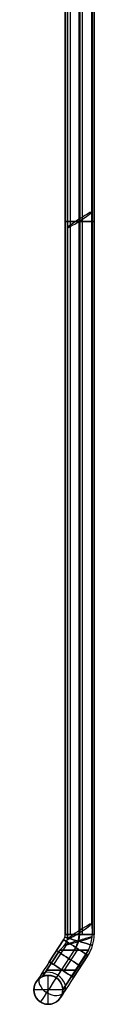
# Model space of a CAD drawing. Extents: x -255 to 255, y -362 to 454.
# Tile 1 of 3: x -255 to -230, y -362 to 46. Entities that reach past the tile are written whole.
import ezdxf

# ---------------------------------------------------------------- set-up
doc = ezdxf.new("R2010")
doc.units = 0
doc.header["$MEASUREMENT"] = 0
doc.layers.add('IGES_LEVEL_0', color=43, linetype='Continuous')

msp = doc.modelspace()

# ---------------------------------------------------------------- linework, layer by layer
at = {"layer": 'IGES_LEVEL_0', "color": 253}
for p, q in [((-241.69, -333.36, -61.06), (-241.69, 257.68, -61.06)), ((-241.69, 257.68, -61.06), (-241.69, -333.36, -61.06)), ((-239.49, -333.36, -65.7), (-239.49, 257.68, -65.7)), ((-239.49, -333.36, -56.43), (-239.49, 257.68, -56.43)), ((-235.85, -332.68, -414.42), (-235.85, 257.19, -467.78)), ((-235.53, -331.6, -402.47), (-235.53, 258.27, -455.83)), ((-230.66, 260.98, -462.23), (-230.66, -328.9, -408.87)), ((-230.66, -328.9, -408.87), (-230.66, 260.98, -462.23)), ((-240.72, -335.39, -408.01), (-240.72, 254.49, -461.37)), ((-240.72, 254.49, -461.37), (-240.72, -335.39, -408.01)), ((-234.52, -333.36, -66.95), (-234.52, 70.51, -66.95)), ((-234.52, -333.36, -55.18), (-234.52, 70.51, -55.18)), ((-230.4, -333.36, -63.89), (-230.4, 66.39, -63.89)), ((-230.4, -333.36, -58.24), (-230.4, 66.39, -58.24)), ((-229.69, 65.68, -61.06), (-229.69, -333.36, -61.06)), ((-229.69, -333.36, -61.06), (-229.69, 65.68, -61.06)), ((-248.27, -344.67, -61.06), (-242.33, -335.54, -61.06)), ((-242.33, -335.54, -61.06), (-248.27, -344.67, -61.06)), ((-246.43, -345.86, -65.7), (-240.49, -336.73, -65.7)), ((-246.43, -345.86, -56.43), (-240.49, -336.73, -56.43)), ((-251.12, -350.84, -408.06), (-243.98, -339.84, -408.06)), ((-243.98, -339.84, -408.06), (-251.12, -350.84, -408.06)), ((-237.98, -339.84, -402.06), (-245.42, -351.29, -402.06)), ((-237.98, -339.84, -414.06), (-245.42, -351.29, -414.06)), ((-231.98, -339.84, -408.06), (-242.69, -356.32, -408.06)), ((-242.69, -356.32, -408.06), (-231.98, -339.84, -408.06)), ((-242.26, -348.58, -66.95), (-236.32, -339.45, -66.95)), ((-242.26, -348.58, -55.18), (-236.32, -339.45, -55.18)), ((-238.8, -350.82, -63.89), (-232.87, -341.69, -63.89)), ((-238.8, -350.82, -58.24), (-232.87, -341.69, -58.24)), ((-232.27, -342.08, -61.06), (-238.21, -351.21, -61.06)), ((-238.21, -351.21, -61.06), (-232.27, -342.08, -61.06)), ((-248.69, -362.32, -475.06), (-248.69, -350.32, -475.06)), ((-248.69, -350.32, -403.5), (-248.69, -350.32, -71.06)), ((-248.69, -350.32, -475.06), (-248.69, -350.32, -412.62)), ((-248.69, -350.32, -412.62), (-248.69, -350.32, -475.06)), ((-248.69, -350.32, -71.06), (-248.69, -350.32, -403.5)), ((-251.52, -351.03, -71.06), (-251.52, -351.03, -475.06)), ((-245.86, -351.03, -71.06), (-245.86, -351.03, -402.1)), ((-245.86, -351.03, -414.03), (-245.86, -351.03, -475.06)), ((-242.69, -356.32, -475.06), (-254.69, -356.32, -475.06)), ((-254.57, -355.15, -71.06), (-254.57, -355.15, -475.06)), ((-242.8, -355.15, -71.06), (-242.8, -355.15, -404.94)), ((-242.8, -355.15, -411.19), (-242.8, -355.15, -475.06)), ((-253.33, -360.13, -71.06), (-253.33, -360.13, -475.06)), ((-248.69, -362.32, -71.06), (-248.69, -362.32, -475.06)), ((-248.69, -362.32, -475.06), (-248.69, -362.32, -71.06)), ((-244.05, -360.13, -71.06), (-244.05, -360.13, -475.06))]:
    msp.add_line(p, q, dxfattribs=at)
msp.add_circle((-248.69, -356.32, -475.06), 6, dxfattribs=at)
at = {"layer": 'IGES_LEVEL_0', "color": 253, "extrusion": (0.544793, -0.836348, 0.061015)}
for centre, start, end in [((-217.79, -428.36, -123.83), 175.8955, 355.8955), ((-217.79, -428.36, -123.83), 355.8955, 175.8955), ((-378.77, -416.81, 124.46), 175.8955, 355.8955), ((-378.77, -416.81, 124.46), 175.8955, 355.8955), ((-378.77, -416.81, 124.46), 355.8955, 175.8955), ((-378.77, -416.81, 124.46), 355.8955, 175.8955)]:
    msp.add_arc(centre, 6, start, end, dxfattribs=at)
at = {"layer": 'IGES_LEVEL_0', "color": 253, "extrusion": (0, 1, 0)}
for centre, start, end in [((235.69, -61.06, -37.84), 180, 360), ((235.69, -61.06, -37.84), 0, 180), ((235.69, -61.06, -333.36), 180, 0), ((235.69, -61.06, -333.36), 0, 180), ((237.98, -408.06, -339.84), 180, 360), ((237.98, -408.06, -339.84), 0, 180), ((237.98, -408.06, -339.84), 180, 0), ((237.98, -408.06, -339.84), 360, 180), ((243.36, -408.06, -348.13), 360, 180), ((243.36, -408.06, -348.13), 180, 360)]:
    msp.add_arc(centre, 6, start, end, dxfattribs=at)
at = {"layer": 'IGES_LEVEL_0', "color": 253, "extrusion": (-0.137292, 0.08924, 0.986503)}
for centre, radius, start, end in [((414.63, -94.94, -401.04), 19.24, 99.7838, 133.1645), ((414.63, -94.94, -401.04), 19.24, 99.7838, 133.1645), ((414.63, -94.94, -394.29), 14.98, 90, 123.3806), ((414.63, -94.94, -406.13), 13.02, 90, 123.3806), ((414.63, -94.94, -399.39), 9.61, 70.1084, 103.4891), ((414.63, -94.94, -399.39), 9.61, 70.1084, 103.4891)]:
    msp.add_arc(centre, radius, start, end, dxfattribs=at)
at = {"layer": 'IGES_LEVEL_0', "color": 253}
for centre, radius, start, end in [((-245.69, -333.36, -61.06), 4, 326.9761, 360), ((-245.69, -333.36, -61.06), 4, 326.9761, 360), ((-245.69, -333.36, -67.06), 10, 326.9761, 360), ((-245.69, -333.36, -55.06), 10, 326.9761, 360), ((-245.69, -333.36, -61.06), 16, 326.9761, 360), ((-245.69, -333.36, -61.06), 16, 326.9761, 360), ((-248.69, -356.32, -71.06), 6, 90, 236.9761), ((-248.69, -356.32, -475.06), 6, 90, 270), ((-248.69, -356.32, -273.06), 6, 90, 270), ((-248.69, -356.32, -71.06), 6, 56.9761, 236.9761), ((-248.69, -356.32, -475.06), 6, 270, 90), ((-248.69, -356.32, -71.06), 6, 270, 90), ((-248.69, -356.32, -273.06), 6, 270, 90), ((-248.69, -356.32, -71.06), 6, 236.9761, 56.9761), ((-248.69, -356.32, -71.06), 6, 236.9761, 270)]:
    msp.add_arc(centre, radius, start, end, dxfattribs=at)
at = {"layer": 'IGES_LEVEL_0', "color": 253, "extrusion": (0.283838, -0.958207, 0.035721)}
for start, end in [(178.2032, 358.2032), (358.2032, 178.2032)]:
    msp.add_arc((-322.02, -417.02, 240.46), 6, start, end, dxfattribs=at)
at = {"layer": 'IGES_LEVEL_0', "color": 253, "extrusion": (0.284215, 0.958761, -5.23038e-15)}
msp.add_arc((130.81, -61.06, -389.44), 6, 180, 360, dxfattribs=at)
at = {"layer": 'IGES_LEVEL_0', "color": 253, "extrusion": (0.284215, 0.958761, 5.20571e-15)}
msp.add_arc((130.81, -61.06, -389.44), 6, 0, 180, dxfattribs=at)
at = {"layer": 'IGES_LEVEL_0', "color": 253, "extrusion": (0, -1, 0)}
for start, end in [(180, 360), (0, 180)]:
    msp.add_arc((-235.69, -61.06, 333.36), 6, start, end, dxfattribs=at)
at = {"layer": 'IGES_LEVEL_0', "color": 253, "extrusion": (0.544988, 0.838444, 0)}
for centre, start, end in [((14.32, -61.06, -413.4), 180, 0), ((14.32, -61.06, -413.4), 0, 180), ((14.32, -61.06, -418.84), 180, 360), ((14.32, -61.06, -418.84), 0, 180), ((14.32, -61.06, -424.29), 270, 90), ((14.32, -61.06, -424.29), 90, 270)]:
    msp.add_arc(centre, 6, start, end, dxfattribs=at)
at = {"layer": 'IGES_LEVEL_0', "color": 253, "extrusion": (0.544988, 0.838444, 5.23038e-15)}
msp.add_arc((14.32, -61.06, -413.4), 6, 180, 360, dxfattribs=at)
at = {"layer": 'IGES_LEVEL_0', "color": 253, "extrusion": (0.544988, 0.838444, -5.23038e-15)}
msp.add_arc((14.32, -61.06, -413.4), 6, 0, 180, dxfattribs=at)
at = {"layer": 'IGES_LEVEL_0', "color": 253, "extrusion": (0.838444, -0.544988, 3.92004e-12)}
msp.add_arc((-424.29, -71.06, -20.32), 10, 90, 180, dxfattribs=at)
at = {"layer": 'IGES_LEVEL_0', "color": 253, "extrusion": (0.544988, 0.838444, -6.31495e-14)}
msp.add_arc((14.32, -61.06, -424.29), 6, 180, 0, dxfattribs=at)
at = {"layer": 'IGES_LEVEL_0', "color": 253, "extrusion": (0.544988, 0.838444, 4.20726e-30)}
msp.add_arc((14.32, -61.06, -424.29), 6, 360, 180, dxfattribs=at)
at = {"layer": 'IGES_LEVEL_0', "color": 253, "extrusion": (0.385365, 0.592869, 0.707107)}
for start, end in [(270, 90), (90, 270)]:
    msp.add_arc((14.32, 259.77, -350.27), 6, start, end, dxfattribs=at)
at = {"layer": 'IGES_LEVEL_0', "color": 253, "extrusion": (0.838444, -0.544988, -4.70107e-12)}
msp.add_arc((-424.29, -71.06, -14.32), 16, 90, 180, dxfattribs=at)
at = {"layer": 'IGES_LEVEL_0', "color": 253, "extrusion": (0.838444, -0.544988, -4.68559e-12)}
msp.add_arc((-424.29, -71.06, -14.32), 16, 90, 180, dxfattribs=at)
at = {"layer": 'IGES_LEVEL_0', "color": 253, "extrusion": (0.838444, -0.544988, 1.72766e-11)}
msp.add_arc((-424.29, -71.06, -14.32), 4, 90, 180, dxfattribs=at)
at = {"layer": 'IGES_LEVEL_0', "color": 253, "extrusion": (0.838444, -0.544988, 1.7258e-11)}
msp.add_arc((-424.29, -71.06, -14.32), 4, 90, 180, dxfattribs=at)
at = {"layer": 'IGES_LEVEL_0', "color": 253, "extrusion": (0.838444, -0.544988, 7.09893e-12)}
msp.add_arc((-424.29, -71.06, -8.32), 10, 90, 180, dxfattribs=at)
at = {"layer": 'IGES_LEVEL_0', "color": 253}
for points, knots in [([(-248.69, -350.32, -403.5), (-249.37, -350.32, -404.09), (-249.95, -350.44, -404.77), (-250.83, -350.7, -406.31), (-251.12, -350.84, -407.16), (-251.12, -350.84, -408.06)], [1, 1, 1, 1, 1.5, 1.5, 2, 2, 2, 2]), ([(-248.69, -350.32, -403.5), (-249.37, -350.32, -404.09), (-249.95, -350.44, -404.77), (-250.83, -350.7, -406.31), (-251.12, -350.84, -407.16), (-251.12, -350.84, -408.06)], [3.565217, 3.565217, 3.565217, 3.565217, 4.065217, 4.065217, 4.565217, 4.565217, 4.565217, 4.565217]), ([(-251.12, -350.84, -408.06), (-251.12, -350.84, -408.96), (-250.83, -350.7, -409.82), (-249.95, -350.44, -411.35), (-249.37, -350.32, -412.04), (-248.69, -350.32, -412.62)], [4.565217, 4.565217, 4.565217, 4.565217, 5.065217, 5.065217, 5.565217, 5.565217, 5.565217, 5.565217]), ([(-251.12, -350.84, -408.06), (-251.12, -350.84, -408.96), (-250.83, -350.7, -409.82), (-249.95, -350.44, -411.35), (-249.37, -350.32, -412.04), (-248.69, -350.32, -412.62)], [1, 1, 1, 1, 1.5, 1.5, 2, 2, 2, 2]), ([(-242.69, -356.32, -408.06), (-242.69, -356.32, -406.98), (-242.67, -355.85, -405.95), (-242.9, -354.62, -404.17), (-243.15, -353.84, -403.39), (-243.9, -352.68, -402.55), (-244.22, -352.29, -402.32), (-244.99, -351.57, -402.06), (-245.44, -351.25, -402.03), (-246.87, -350.5, -402.25), (-247.86, -350.32, -402.8), (-248.69, -350.32, -403.5)], [0, 0, 0, 0, 0.25, 0.25, 0.5, 0.5, 0.625, 0.625, 0.75, 0.75, 1, 1, 1, 1]), ([(-248.69, -350.32, -412.62), (-248.27, -350.32, -412.98), (-247.83, -350.37, -413.29), (-246.89, -350.58, -413.78), (-246.39, -350.76, -413.95), (-245.44, -351.25, -414.1), (-244.98, -351.58, -414.06), (-244.22, -352.29, -413.81), (-243.9, -352.68, -413.58), (-243.15, -353.84, -412.74), (-242.9, -354.62, -411.96), (-242.67, -355.85, -410.19), (-242.69, -356.32, -409.15), (-242.69, -356.32, -408.06)], [9.283185, 9.283185, 9.283185, 9.283185, 9.408185, 9.408185, 9.533185, 9.533185, 9.658185, 9.658185, 9.783185, 9.783185, 10.033185, 10.033185, 10.283185, 10.283185, 10.283185, 10.283185]), ([(-242.69, -356.32, -408.06), (-242.69, -356.32, -406.98), (-242.67, -355.85, -405.95), (-242.9, -354.62, -404.17), (-243.15, -353.84, -403.39), (-243.9, -352.68, -402.55), (-244.22, -352.29, -402.32), (-244.99, -351.57, -402.06), (-245.44, -351.25, -402.03), (-246.87, -350.5, -402.25), (-247.86, -350.32, -402.8), (-248.69, -350.32, -403.5)], [10.283185, 10.283185, 10.283185, 10.283185, 10.533185, 10.533185, 10.783185, 10.783185, 10.908185, 10.908185, 11.033185, 11.033185, 11.283185, 11.283185, 11.283185, 11.283185]), ([(-248.69, -350.32, -412.62), (-248.27, -350.32, -412.98), (-247.83, -350.37, -413.29), (-246.89, -350.58, -413.78), (-246.39, -350.76, -413.95), (-245.44, -351.25, -414.1), (-244.98, -351.58, -414.06), (-244.22, -352.29, -413.81), (-243.9, -352.68, -413.58), (-243.15, -353.84, -412.74), (-242.9, -354.62, -411.96), (-242.67, -355.85, -410.19), (-242.69, -356.32, -409.15), (-242.69, -356.32, -408.06)], [2, 2, 2, 2, 2.125, 2.125, 2.25, 2.25, 2.375, 2.375, 2.5, 2.5, 2.75, 2.75, 3, 3, 3, 3])]:
    msp.add_open_spline(points, degree=3, knots=knots, dxfattribs=at)

doc.saveas('drawing.dxf')
